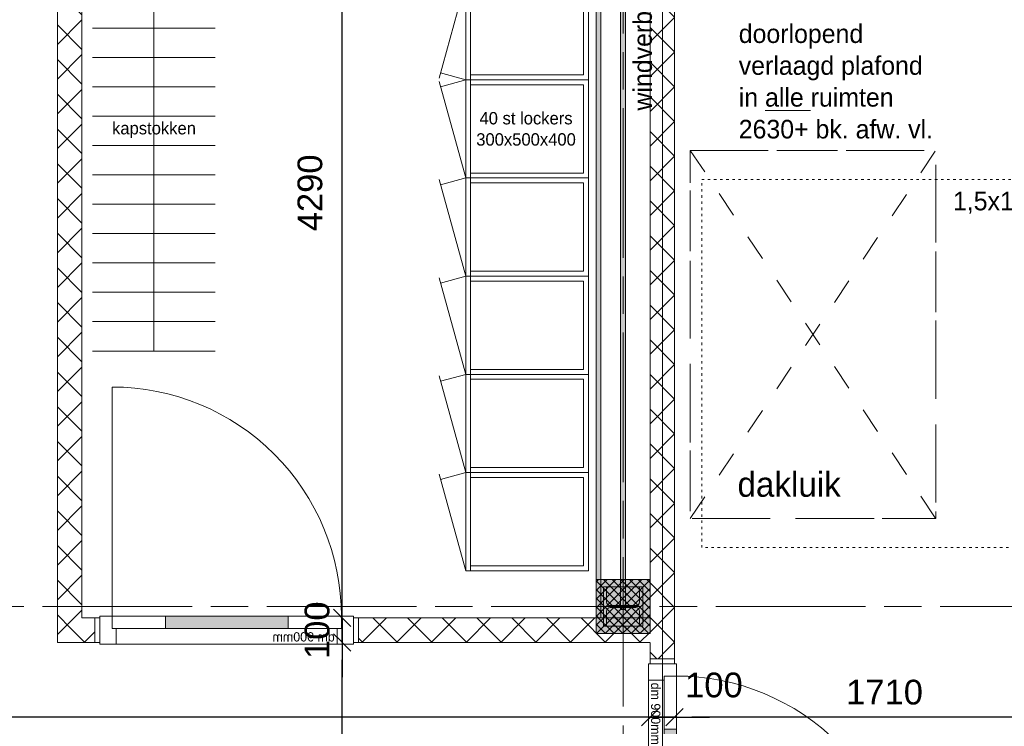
# Model space of a CAD drawing. Header units: millimetres. Extents: x -35957 to 57255, y -28270 to 35843.
# Tile 93 of 207: x 2564 to 6576, y -2889 to -10. Entities that reach past the tile are written whole.
import ezdxf

# ---------------------------------------------------------------- set-up
doc = ezdxf.new("R2010")
doc.units = ezdxf.units.MM
doc.header["$LTSCALE"] = 100
doc.header["$PDMODE"] = 1
doc.header["$PDSIZE"] = -2
for name, pattern in [('[LS] ISO-08 Long Dashed Short Dashed', [9.144, 6.096, -0.762, 1.524, -0.762]), ('[LS] Type-2', [3.52999, 2.469998, -1.059993]), ('Dash Style-27', [2.116537, 1.058075, -1.058463]), ('HIDDEN2', [0.25, 0.1, -0.15])]:
    doc.linetypes.add(name, pattern=pattern)
doc.layers.get('0').update_dxf_attribs({"lineweight": 5})
for name, color, linetype, lineweight in [('- 28_metselwerk', 7, 'Continuous', 18), ('- 32_BINNENKOZIJN', 7, 'Continuous', 5), ('5', 7, 'Continuous', 18), ('binnenwanden', 7, 'Continuous', 9), ('gbo', 7, 'Continuous', 5), ('Geen', 7, 'Continuous', 9), ('none', 7, 'Continuous', 13), ('none - none', 7, 'Continuous', 5)]:
    doc.layers.add(name, color=color, linetype=linetype, lineweight=lineweight)
for name, color, linetype, lineweight, true_color in [('bouwaanvraag - brandscheiding', 1, 'Line Label A', 18, 0xff0000), ('Constructie _ STAAL', 6, 'Continuous', 5, 0xff00ff), ('klasse 0', 5, 'Continuous', 5, 0x0000ff), ('Maatlijnen BOUWBESLUIT', 5, 'Continuous', 9, 0x0000ff)]:
    doc.layers.add(name, color=color, linetype=linetype, lineweight=lineweight, true_color=true_color)
doc.styles.add('Arial', font='Arial.ttf')
doc.styles.add('Century Gothic', font='Century-Gothic_9791.ttf')
doc.linetypes.add('brandscheiding 30 minuten + R200', pattern='A,5,-0.178165,-4.106914,["30+R200",Arial,S=0.713542,R=0,X=-4.106914,Y=-0.356771],-0.347538,5,-0.973952', length=15.606568)
doc.linetypes.add('Line Label A', pattern='A,6.35,-0.981415,-1.132305,["60",Arial,S=0.713542,R=0,X=-1.132305,Y=-0.356771],-1.18048,6.35', length=15.9942)
doc.dimstyles.new('Arch_PUUUR', dxfattribs={"dimtxt": 151.584201, "dimasz": 70.693359, "dimexe": 100, "dimexo": 159, "dimgap": 100, "dimtad": 1, "dimdec": 4, "dimtxsty": 'Century Gothic', "dimblk": 'VW_SLASH', "dimblk1": 'VW_SLASH', "dimblk2": 'VW_SLASH', "dimcen": 0, "dimdle": 100, "dimazin": 0, "dimtfac": 0.8, "dimtdec": 4, "dimtix": 1, "dimtmove": 0, "dimatfit": 0, "dimldrblk": 'VW_SLASH-1', "dimfxl": 1, "dimfrac": 2, "dimtolj": 1, "dimarcsym": 0})
pattern_1 = [(45, (1.43, 1.32), (-70.7107, 70.7107), []), (135, (-2.87, 2.87), (-70.7107, -70.7107), [])]

# ---------------------------------------------------------------- blocks, each defined once
blk = doc.blocks.new('Groep-11')
at = {"color": 255, "linetype": 'Continuous', "lineweight": 18, "transparency": 33554687}
blk.add_wipeout([(11530.9, -9667.8), (11530.9, -9671.5), (11527.1, -9823.5), (11516, -9975.1), (11497.4, -10125.9), (11471.4, -10275.7), (11438.2, -10424), (11397.7, -10570.5), (11350, -10714.9), (11295.4, -10856.7), (11233.8, -10995.7), (11165.6, -11131.5), (11090.7, -11263.8), (11009.5, -11392.2), (10922, -11516.6), (10828.6, -11636.4), (10729.4, -11751.6), (10624.7, -11861.8), (10514.7, -11966.7), (10399.7, -12066.1), (10280, -12159.7), (10155.8, -12247.3), (10027.4, -12328.8), (9895.3, -12403.9), (9759.6, -12472.4), (9620.7, -12534.1), (9479, -12589), (9334.7, -12636.9), (9188.3, -12677.6), (9040, -12711.1), (8890.3, -12737.3), (8739.4, -12756.1), (8587.9, -12767.6), (8435.9, -12771.5), (1200.4, -13501.1), (1200.4, -13400.6), (8430.8, -12671.5), (8435.8, -12671.5), (8582.8, -12667.7), (8729.5, -12656.6), (8875.5, -12638.4), (9020.3, -12613.1), (9163.8, -12580.6), (9305.5, -12541.2), (9445.1, -12494.9), (9582.3, -12441.8), (9716.7, -12382), (9848, -12315.7), (9975.9, -12243.1), (10100.1, -12164.2), (10220.3, -12079.4), (10336.2, -11988.8), (10447.5, -11892.6), (10553.9, -11791.1), (10655.3, -11684.5), (10751.3, -11573.1), (10841.7, -11457), (10926.3, -11336.7), (11004.9, -11212.4), (11077.4, -11084.4), (11143.4, -10953), (11203, -10818.5), (11255.9, -10681.2), (11302, -10541.5), (11341.1, -10399.7), (11373.3, -10256.2), (11398.5, -10111.3), (11416.5, -9965.3), (11427.3, -9818.6), (11430.9, -9671.5), (9930.9, 10328.4), (9930.9, 10332.1), (9928.3, 10430.1), (9920.9, 10527.9), (9908.7, 10625.2), (9891.8, 10721.7), (9870.2, 10817.4), (9843.9, 10911.8), (9813, 11004.9), (9777.6, 11096.3), (9737.7, 11185.9), (9693.5, 11273.4), (9645.1, 11358.7), (9592.6, 11441.5), (9536, 11521.6), (9475.6, 11598.8), (9411.5, 11673), (9343.8, 11743.9), (9272.7, 11811.5), (9198.4, 11875.5), (9121.1, 11935.7), (9040.9, 11992.1), (8958, 12044.6), (8872.7, 12092.8), (8785.1, 12136.9), (8695.4, 12176.6), (8603.9, 12211.8), (8510.8, 12242.5), (8416.3, 12268.7), (8320.6, 12290.1), (8224, 12306.9), (8126.7, 12318.8), (8028.9, 12326.1), (7930.9, 12328.5), (1200.4, 12328.5), (1200.4, 12428.5), (7930.9, 12428.5), (8033.8, 12425.9), (8136.5, 12418.4), (8238.7, 12405.8), (8340.1, 12388.2), (8440.6, 12365.7), (8539.8, 12338.2), (8637.6, 12306), (8733.6, 12269), (8827.8, 12227.3), (8919.8, 12181), (9009.4, 12130.4), (9096.4, 12075.3), (9180.6, 12016.1), (9261.8, 11952.8), (9339.8, 11885.6), (9414.5, 11814.7), (9485.5, 11740.2), (9552.8, 11662.3), (9616.3, 11581.2), (9675.6, 11497.1), (9730.8, 11410.2), (9781.7, 11320.7), (9828.1, 11228.8), (9869.9, 11134.7), (9907.1, 11038.7), (9939.5, 10941), (9967.2, 10841.8), (9989.9, 10741.4), (10007.6, 10640), (10020.4, 10537.8), (10028.2, 10435.2), (10030.9, 10332.2)], dxfattribs=at).dxf.layer = '- 28_metselwerk'
at = {"layer": '- 28_metselwerk', "linetype": 'Continuous', "lineweight": 9, "transparency": 33554687}
h = blk.add_hatch(dxfattribs=at)
h.set_pattern_fill('metselwerk', style=0, pattern_type=2)
h.set_pattern_definition([(45, (66410.59, 23488.49), (-63.63961, 63.63961), []), (45, (66387.475, 23481.765), (-63.63961, 63.63961), [])])
edge = h.paths.add_edge_path()
edge.add_arc((-4569.1, 10328.5), 2100, 90, 179.8084)
edge.add_line((-6669.1, 10335.5), (-9171.5, -11126.9))
edge.add_line((-9171.5, -11126.9), (-9171.5, -11133.8))
edge.add_arc((-6071.5, -11133.8), 3100, 180, 270)
edge.add_line((-6071.5, -14233.8), (-6066.5, -14233.8))
edge.add_line((-6066.5, -14233.8), (8435.9, -12771.5))
edge.add_arc((8430.9, -9671.5), 3100, 270.0936, 360)
edge.add_line((11530.9, -9671.5), (11530.9, -9667.8))
edge.add_line((11530.9, -9667.8), (10030.9, 10332.2))
edge.add_arc((7930.9, 10328.5), 2100, 0.1034, 90)
edge.add_line((7930.9, 12428.5), (-4569.1, 12428.5))
edge = h.paths.add_edge_path()
edge.add_arc((-6071.5, -11133.8), 3000, 180, 269.9999)
edge.add_line((-6071.5, -14133.8), (8430.8, -12671.5))
edge.add_line((8430.8, -12671.5), (8435.8, -12671.5))
edge.add_arc((8430.9, -9671.5), 3000, 270.0936, 360)
edge.add_line((11430.9, -9671.5), (9930.9, 10328.4))
edge.add_line((9930.9, 10328.4), (9930.9, 10332.1))
edge.add_arc((7930.9, 10328.5), 2000, 0.1034, 90)
edge.add_line((7930.9, 12328.5), (-4569.1, 12328.5))
edge.add_arc((-4569.1, 10328.5), 2000, 90, 179.8084)
edge.add_line((-6569.1, 10335.1), (-6569.1, 10329.5))
edge.add_line((-6569.1, 10329.5), (-9071.5, -11132.7))
edge.add_line((-9071.5, -11132.7), (-9071.5, -11133.8))
at = {"color": 255, "linetype": 'Continuous', "lineweight": 25, "transparency": 33554687}
blk.add_wipeout([(11430.9, -9671.5), (11427.3, -9818.6), (11416.5, -9965.3), (11398.5, -10111.3), (11373.3, -10256.2), (11341.1, -10399.7), (11302, -10541.5), (11255.9, -10681.2), (11203, -10818.5), (11143.4, -10953), (11077.4, -11084.4), (11004.9, -11212.4), (10926.3, -11336.7), (10841.7, -11457), (10751.3, -11573.1), (10655.3, -11684.5), (10553.9, -11791.1), (10447.5, -11892.6), (10336.2, -11988.8), (10220.3, -12079.4), (10100.1, -12164.2), (9975.9, -12243.1), (9848, -12315.7), (9716.7, -12382), (9582.3, -12441.8), (9445.1, -12494.9), (9305.5, -12541.2), (9163.8, -12580.6), (9020.3, -12613.1), (8875.5, -12638.4), (8729.5, -12656.6), (8582.8, -12667.7), (8435.8, -12671.5), (8430.8, -12671.5), (1200.3, -13400.6), (1200.3, -13360.4), (8428.8, -12631.6), (8435.7, -12631.5), (8580.7, -12627.7), (8725.4, -12616.9), (8869.4, -12598.9), (9012.3, -12573.9), (9153.8, -12541.9), (9293.6, -12503), (9431.3, -12457.3), (9566.6, -12405), (9699.2, -12346), (9828.7, -12280.7), (9954.9, -12209.1), (10077.4, -12131.3), (10196, -12047.7), (10310.3, -11958.3), (10420.1, -11863.5), (10525.1, -11763.4), (10625.1, -11658.3), (10719.8, -11548.4), (10809, -11433.9), (10892.5, -11315.3), (10970.1, -11192.7), (11041.6, -11066.4), (11106.8, -10936.8), (11165.6, -10804.2), (11217.8, -10668.8), (11263.3, -10531.1), (11302, -10391.3), (11333.9, -10249.7), (11358.7, -10106.8), (11376.5, -9962.8), (11387.2, -9818.1), (11390.9, -9673), (9890.9, 10326.9), (9890.9, 10332), (9888.3, 10428.1), (9881.1, 10523.9), (9869.2, 10619.2), (9852.6, 10713.9), (9831.4, 10807.6), (9805.6, 10900.2), (9775.4, 10991.4), (9740.7, 11081), (9701.6, 11168.8), (9658.3, 11254.5), (9610.8, 11338.1), (9559.3, 11419.2), (9503.9, 11497.7), (9444.7, 11573.4), (9381.9, 11646.1), (9315.5, 11715.6), (9245.9, 11781.8), (9173.1, 11844.5), (9097.3, 11903.6), (9018.7, 11958.9), (8937.5, 12010.2), (8853.8, 12057.5), (8768, 12100.7), (8680.1, 12139.6), (8590.4, 12174.1), (8499.2, 12204.3), (8406.6, 12229.9), (8312.8, 12250.9), (8218.1, 12267.3), (8122.8, 12279), (8026.9, 12286.1), (7930.9, 12288.5), (1200.3, 12288.5), (1200.3, 12328.5), (7930.9, 12328.5), (8028.9, 12326.1), (8126.7, 12318.8), (8224, 12306.9), (8320.6, 12290.1), (8416.3, 12268.7), (8510.8, 12242.5), (8603.9, 12211.8), (8695.4, 12176.6), (8785.1, 12136.9), (8872.7, 12092.8), (8958, 12044.6), (9040.9, 11992.1), (9121.1, 11935.7), (9198.4, 11875.5), (9272.7, 11811.5), (9343.8, 11743.9), (9411.5, 11673), (9475.6, 11598.8), (9536, 11521.6), (9592.6, 11441.5), (9645.1, 11358.7), (9693.5, 11273.4), (9737.7, 11185.9), (9777.6, 11096.3), (9813, 11004.9), (9843.9, 10911.8), (9870.2, 10817.4), (9891.8, 10721.7), (9908.7, 10625.2), (9920.9, 10527.9), (9928.3, 10430.1), (9930.9, 10332.1), (9930.9, 10328.4)], dxfattribs=at).dxf.layer = 'none'
at = {"layer": 'none', "linetype": 'Continuous', "lineweight": 5, "true_color": 0x777777, "transparency": 33554687}
h = blk.add_hatch(dxfattribs=at)
h.set_pattern_fill('#isolatie-persing', color=8, style=0, pattern_type=2)
h.set_pattern_definition([(45, (1.433, 1.323), (-17.67767, 17.67767), []), (135, (-2.866, 2.866), (-17.67767, -17.67767), [])])
edge = h.paths.add_edge_path()
edge.add_line((-6529.1, 10335), (-6529.1, 10327.1))
edge.add_line((-6529.1, 10327.1), (-9031.5, -11135))
edge.add_arc((-6071.5, -11133.8), 2960, 180.0231, 269.9611)
edge.add_line((-6073.5, -14093.8), (8428.8, -12631.6))
edge.add_line((8428.8, -12631.6), (8435.7, -12631.5))
edge.add_arc((8430.9, -9671.5), 2960, 270.0936, 359.9711)
edge.add_line((11390.9, -9673), (9890.9, 10326.9))
edge.add_line((9890.9, 10326.9), (9890.9, 10332))
edge.add_arc((7930.9, 10328.5), 1960, 0.1034, 90)
edge.add_line((7930.9, 12288.5), (-4569.1, 12288.5))
edge.add_arc((-4569.1, 10328.5), 1960, 90, 179.8084)
edge = h.paths.add_edge_path()
edge.add_arc((-6071.5, -11133.8), 2725, 180.3052, 269.7161)
edge.add_line((-6085, -13858.8), (8416.8, -12396.6))
edge.add_line((8416.8, -12396.6), (8435.3, -12396.5))
edge.add_arc((8430.9, -9671.5), 2725, 270.0936, 359.7887)
edge.add_line((11155.8, -9681.6), (9655.9, 10317.9))
edge.add_line((9655.9, 10317.9), (9655.9, 10331.6))
edge.add_arc((7930.9, 10328.5), 1725, 0.1034, 90)
edge.add_line((7930.9, 12053.5), (-4569.1, 12053.5))
edge.add_arc((-4569.1, 10328.5), 1725, 90, 179.8084)
edge.add_line((-6294.1, 10334.2), (-6294.2, 10313.1))
edge.add_line((-6294.2, 10313.1), (-8796.5, -11148.3))
edge.add_line((-8796.5, -11148.3), (-8796.5, -11148.3))
at = {"color": 255, "linetype": 'Continuous', "lineweight": 25, "transparency": 33554687}
blk.add_wipeout([(11130.8, -9682.5), (11127.1, -9814.5), (11116.9, -9946.1), (11100.2, -10077.1), (11077.2, -10207.1), (11047.9, -10335.9), (11012.3, -10463), (10970.5, -10588.3), (10922.6, -10711.3), (10868.8, -10831.9), (10809.2, -10949.7), (10743.8, -11064.5), (10673, -11175.9), (10596.7, -11283.7), (10515.3, -11387.7), (10428.9, -11487.5), (10337.7, -11583), (10242, -11674), (10141.9, -11760.1), (10037.8, -11841.3), (9929.8, -11917.3), (9818.2, -11987.9), (9703.3, -12052.9), (9585.4, -12112.3), (9464.6, -12165.8), (9341.5, -12213.4), (9216.1, -12254.8), (9088.9, -12290.1), (8960.1, -12319.2), (8830, -12341.9), (8698.9, -12358.2), (8567.3, -12368.1), (8435.3, -12371.5), (8415.5, -12371.6), (199.5, -13200), (199.5, -2300.8), (1498, -2300.8), (1498, 5959.9), (199.5, 5959.9), (199.5, 12028.5), (7930.9, 12028.5), (8014.2, 12026.4), (8097.3, 12020.3), (8180, 12010.1), (8262.1, 11995.9), (8343.5, 11977.6), (8423.8, 11955.4), (8502.9, 11929.3), (8580.7, 11899.3), (8656.9, 11865.6), (8731.4, 11828.2), (8803.9, 11787.1), (8874.4, 11742.6), (8942.6, 11694.7), (9008.3, 11643.4), (9071.5, 11589), (9131.9, 11531.6), (9189.4, 11471.3), (9243.9, 11408.3), (9295.2, 11342.6), (9343.3, 11274.5), (9388, 11204.2), (9429.1, 11131.7), (9466.7, 11057.3), (9500.6, 10981.1), (9530.7, 10903.4), (9556.9, 10824.3), (9579.3, 10744), (9597.7, 10662.7), (9612.1, 10580.6), (9622.4, 10497.9), (9628.7, 10414.8), (9630.9, 10331.5), (9630.9, 10316.9)], dxfattribs=at).dxf.layer = 'none'
blk = doc.blocks.new('binnendeur dm900')
at = {"color": 255}
blk.add_wipeout([(-537, 107), (537, 107), (537, 7), (-537, 7)], dxfattribs=at).dxf.layer = 'none - none'
at = {"layer": '- 32_BINNENKOZIJN', "color": 252, "linetype": 'Continuous', "lineweight": 5, "true_color": 0x888888, "transparency": 33554687}
blk.add_arc((467, 114), 934, 90.0046, 180.0046, dxfattribs=at)
at = {"layer": 'none - none', "flags": 128}
blk.add_lwpolyline([(-537, 107), (537, 107), (537, 7), (-537, 7)], close=True, dxfattribs=at)
at = {"color": 255, "lineweight": 5, "transparency": 33554687}
blk.add_wipeout([(517, 0), (-517, 0), (-517, 114), (517, 114)], dxfattribs=at).dxf.layer = '- 32_BINNENKOZIJN'
at = {"layer": '- 32_BINNENKOZIJN', "lineweight": 5, "transparency": 33554687, "flags": 128}
blk.add_lwpolyline([(517, 0), (-517, 0), (-517, 114), (517, 114)], close=True, dxfattribs=at)
at = {"color": 255, "lineweight": 5, "transparency": 33554687}
for points in [[(-517, 114), (-467, 114), (-467, 64), (-450, 64), (-450, 0), (-517, 0)], [(517, 114), (467, 114), (467, 64), (450, 64), (450, 0), (517, 0)]]:
    blk.add_wipeout(points, dxfattribs=at).dxf.layer = '- 32_BINNENKOZIJN'
at = {"layer": '- 32_BINNENKOZIJN', "lineweight": 5, "transparency": 33554687, "flags": 128}
for points in [[(-517, 114), (-467, 114), (-467, 64), (-450, 64), (-450, 0), (-517, 0)], [(517, 114), (467, 114), (467, 64), (450, 64), (450, 0), (517, 0)]]:
    blk.add_lwpolyline(points, close=True, dxfattribs=at)
at = {"color": 255, "lineweight": 5, "transparency": 33554687}
blk.add_wipeout([(467, 64), (-467, 64), (-467, 114), (467, 114)], dxfattribs=at).dxf.layer = '- 32_BINNENKOZIJN'
at = {"layer": '- 32_BINNENKOZIJN', "color": 252, "linetype": 'Continuous', "lineweight": 5, "true_color": 0x888888, "transparency": 33554687}
blk.add_line((467, 114), (466.9, 1048), dxfattribs=at)
at = {"layer": '- 32_BINNENKOZIJN', "lineweight": 5, "transparency": 33554687, "flags": 128}
blk.add_lwpolyline([(467, 64), (-467, 64), (-467, 114), (467, 114)], close=True, dxfattribs=at)
at = {"layer": '5', "color": 5, "true_color": 0x0000ff, "transparency": 33554687, "insert": (-440, 48.9), "char_height": 37.9, "width": 380, "attachment_point": 1, "line_spacing_factor": 1.026243, "style": 'Century Gothic'}
blk.add_mtext('dm 900mm', dxfattribs=at)
blk = doc.blocks.new('Groep-98')
at = {"layer": '5', "color": 7, "transparency": 33554687, "rotation": 269.985710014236}
blk.add_blockref('binnendeur dm900', (5125.4, -3150.7), dxfattribs=at)
at = {"layer": '5', "linetype": 'Continuous', "lineweight": 0, "true_color": 0xa3b1cc, "transparency": 33554687}
blk.add_hatch(color=253, dxfattribs=at).paths.add_polyline_path([(5189.5, -2900.7), (5189.4, -3400.7), (5239.4, -3400.7), (5239.5, -2900.8)])
at = {"layer": '5', "lineweight": 5, "transparency": 33554687, "flags": 128}
blk.add_lwpolyline([(5189.5, -2900.7), (5189.4, -3400.7), (5239.4, -3400.7), (5239.5, -2900.8)], close=True, dxfattribs=at)
blk = doc.blocks.new('deur dranger')
at = {"layer": 'bouwaanvraag - brandscheiding', "color": 1, "true_color": 0xff0000}
for p, q in [((-50, 350), (50, 250)), ((50, 350), (-50, 250)), ((0, 300), (0, -300)), ((62.5, 156.2), (-62.5, 218.8)), ((-62.5, 93.8), (62.5, 156.2)), ((62.5, 31.2), (-62.5, 93.8)), ((62.5, 31.2), (-62.5, 93.8)), ((-62.5, -31.2), (62.5, 31.2)), ((62.5, -93.8), (-62.5, -31.2)), ((62.5, -93.8), (-62.5, -31.2)), ((-62.5, -156.2), (62.5, -93.8)), ((62.5, -218.8), (-62.5, -156.2)), ((-50, -250), (50, -350)), ((50, -250), (-50, -350))]:
    blk.add_line(p, q, dxfattribs=at)
at = {"layer": 'bouwaanvraag - brandscheiding', "color": 1, "true_color": 0xff0000, "transparency": 33554687, "char_height": 100.69, "attachment_point": 1, "line_spacing_factor": 0.962448, "style": 'Arial'}
for insert in [(-81.9, 469.7), (-81.9, -365.6)]:
    blk.add_mtext('30', dxfattribs=dict(at, insert=insert))
blk = doc.blocks.new('Groep-99')
at = {"layer": '5', "color": 7, "transparency": 33554687}
blk.add_blockref('Groep-98', (0, 0), dxfattribs=at)
at = {"color": 7, "transparency": 33554687, "xscale": -1, "rotation": 90.00000000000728}
blk.add_blockref('deur dranger', (5185.7, -3213.2), dxfattribs=at)
blk = doc.blocks.new('Groep-116')
at = {"layer": 'none', "color": 8, "linetype": 'Continuous', "lineweight": 9, "true_color": 0x777777, "transparency": 33554687}
for p, q in [((3111.1, 565.3), (3111.1, -1359.5)), ((3361.1, 554.5), (2861.1, 554.5)), ((3361.1, 434.8), (2861.1, 434.8)), ((3361.1, 315.2), (2861.1, 315.2)), ((3361.1, 195.6), (2861.1, 195.6)), ((3361.1, 76), (2861.1, 76)), ((3361.1, -43.6), (2861.1, -43.6)), ((3361.1, -163.3), (2861.1, -163.3)), ((3361.1, -282.9), (2861.1, -282.9)), ((3361.1, -402.5), (2861.1, -402.5)), ((3361.1, -522.1), (2861.1, -522.1)), ((3361.1, -641.8), (2861.1, -641.8)), ((3361.1, -761.4), (2861.1, -761.4)), ((3361.1, -881), (2861.1, -881)), ((3361.1, -1000.6), (2861.1, -1000.6)), ((3361.1, -1120.3), (2861.1, -1120.3)), ((3361.1, -1239.9), (2861.1, -1239.9)), ((3361.1, -1359.5), (2861.1, -1359.5))]:
    blk.add_line(p, q, dxfattribs=at)
blk = doc.blocks.new('Symbool-14')
at = {"layer": 'none', "color": 8, "linetype": 'Continuous', "true_color": 0x777777, "transparency": 33554687}
for p, q in [((-200, -196), (193.5, -304)), ((200, -196), (172, -298.1))]:
    blk.add_line(p, q, dxfattribs=at)
at = {"layer": 'none', "color": 8, "linetype": 'Continuous', "true_color": 0x777777, "transparency": 33554687, "flags": 128}
for points in [[(-200, 304), (200, 304), (200, -196), (-200, -196)], [(-180, 284), (180, 284), (180, -176), (-180, -176)], [(-200, -176), (200, -176), (200, -196), (-200, -196)]]:
    blk.add_lwpolyline(points, close=True, dxfattribs=at)
blk = doc.blocks.new('Groep-117')
at = {"color": 255, "linetype": 'Continuous', "lineweight": 9, "transparency": 33554687}
for points in [[(4381.3, -254.6), (4881.3, -254.6), (4881.3, -654.6), (4381.3, -654.6)], [(4381.3, -1054.6), (4881.3, -1054.6), (4881.3, -1454.6), (4381.3, -1454.6)], [(4381.3, -1854.6), (4881.3, -1854.6), (4881.3, -2254.6), (4381.3, -2254.6)]]:
    blk.add_wipeout(points, dxfattribs=at).dxf.layer = 'none'
at = {"layer": 'none', "linetype": 'Continuous', "lineweight": 9, "transparency": 33554687, "flags": 128}
for points in [[(4381.3, -254.6), (4881.3, -254.6), (4881.3, -654.6), (4381.3, -654.6)], [(4381.3, -1054.6), (4881.3, -1054.6), (4881.3, -1454.6), (4381.3, -1454.6)], [(4381.3, -1854.6), (4881.3, -1854.6), (4881.3, -2254.6), (4381.3, -2254.6)]]:
    blk.add_lwpolyline(points, close=True, dxfattribs=at)
at = {"color": 255, "linetype": 'Continuous', "lineweight": 9, "transparency": 33554687}
blk.add_wipeout([(4381.3, -1454.6), (4881.3, -1454.6), (4881.3, -1854.6), (4381.3, -1854.6)], dxfattribs=at).dxf.layer = 'none'
at = {"layer": 'none', "linetype": 'Continuous', "lineweight": 9, "transparency": 33554687, "flags": 128}
blk.add_lwpolyline([(4381.3, -1454.6), (4881.3, -1454.6), (4881.3, -1854.6), (4381.3, -1854.6)], close=True, dxfattribs=at)
at = {"layer": 'none', "color": 7, "transparency": 33554687, "xscale": -1, "rotation": 270}
for p in [(4577.3, -1254.6), (4577.3, -1654.6), (4577.3, -2054.6)]:
    blk.add_blockref('Symbool-14', p, dxfattribs=at)
at = {"color": 255, "linetype": 'Continuous', "lineweight": 9, "transparency": 33554687}
blk.add_wipeout([(4381.3, -654.6), (4881.3, -654.6), (4881.3, -1054.6), (4381.3, -1054.6)], dxfattribs=at).dxf.layer = 'none'
at = {"layer": 'none', "linetype": 'Continuous', "lineweight": 9, "transparency": 33554687, "flags": 128}
blk.add_lwpolyline([(4381.3, -654.6), (4881.3, -654.6), (4881.3, -1054.6), (4381.3, -1054.6)], close=True, dxfattribs=at)
at = {"layer": 'none', "color": 7, "transparency": 33554687, "xscale": -1, "rotation": 270}
for p in [(4577.3, -454.6), (4577.3, -854.6)]:
    blk.add_blockref('Symbool-14', p, dxfattribs=at)
blk = doc.blocks.new('Groep-118')
at = {"layer": 'none', "color": 7, "transparency": 33554687}
blk.add_blockref('Groep-116', (0, 0), dxfattribs=at)
at = {"layer": 'none', "color": 7, "transparency": 33554687, "insert": (3111.4, -459.3), "char_height": 50.528, "attachment_point": 5, "line_spacing_factor": 1.026243, "style": 'Century Gothic'}
blk.add_mtext('kapstokken ', dxfattribs=at)
at = {"color": 255, "linetype": 'Continuous', "lineweight": 9, "transparency": 33554687}
blk.add_wipeout([(4381.3, -254.6), (4381.3, 145.4), (4881.3, 145.4), (4881.3, -254.6)], dxfattribs=at).dxf.layer = 'none'
at = {"layer": 'none', "linetype": 'Continuous', "lineweight": 9, "transparency": 33554687, "flags": 128}
blk.add_lwpolyline([(4381.3, -254.6), (4381.3, 145.4), (4881.3, 145.4), (4881.3, -254.6)], close=True, dxfattribs=at)
at = {"layer": 'none', "color": 7, "transparency": 33554687, "rotation": 270}
blk.add_blockref('Symbool-14', (4577.3, -54.6), dxfattribs=at)
at = {"layer": '5', "color": 7, "transparency": 33554687}
blk.add_blockref('Groep-117', (0, 0), dxfattribs=at)
at = {"layer": 'none', "color": 7, "transparency": 33554687, "insert": (4627.1, -454.6), "char_height": 50.528, "attachment_point": 5, "line_spacing_factor": 1.026243, "style": 'Century Gothic'}
blk.add_mtext('40 st lockers\\P300x500x400', dxfattribs=at)
blk = doc.blocks.new('Groep-211')
at = {"color": 5, "linetype": 'HIDDEN2', "lineweight": 5, "true_color": 0x0000ff, "transparency": 33554687, "flags": 128}
blk.add_lwpolyline([(5342.8, -660.2), (6842.8, -660.2), (6842.8, -2160.2), (5342.8, -2160.2)], close=True, dxfattribs=at)
at = {"color": 5, "true_color": 0x0000ff, "transparency": 33554687, "insert": (6366.5, -710.5), "char_height": 75.79, "attachment_point": 1, "line_spacing_factor": 1.026243, "style": 'Century Gothic'}
blk.add_mtext('1,5x1,5m', dxfattribs=at)
blk = doc.blocks.new('Groep-216')
at = {"layer": '5', "color": 7, "transparency": 33554687, "xscale": -1, "rotation": 0.01428998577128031}
blk.add_blockref('binnendeur dm900', (3407.7, -2554.1), dxfattribs=at)
at = {"layer": '5', "linetype": 'Continuous', "lineweight": 0, "true_color": 0xa3b1cc, "transparency": 33554687}
blk.add_hatch(color=253, dxfattribs=at).paths.add_polyline_path([(3657.7, -2490.1), (3157.7, -2490.2), (3157.7, -2440.2), (3657.7, -2440.1)])
at = {"layer": '5', "lineweight": 5, "transparency": 33554687, "flags": 128}
blk.add_lwpolyline([(3657.7, -2490.1), (3157.7, -2490.2), (3157.7, -2440.2), (3657.7, -2440.1)], close=True, dxfattribs=at)
blk = doc.blocks.new('Groep-220')
at = {"layer": 'Geen', "color": 5, "linetype": 'Dash Style-27', "lineweight": 9, "true_color": 0x0000ff, "transparency": 33554687}
for p, q in [((5296.3, -2042.1), (6296.3, -542.1)), ((5296.3, -542.1), (6296.3, -2042.1))]:
    blk.add_line(p, q, dxfattribs=at)
blk = doc.blocks.new('Groep-221')
at = {"layer": 'Constructie _ STAAL', "color": 7, "linetype": '[LS] Type-2', "lineweight": 9, "transparency": 33554687, "flags": 128}
blk.add_lwpolyline([(5296.3, -542.1), (6296.3, -542.1), (6296.3, -2042.1), (5296.3, -2042.1)], close=True, dxfattribs=at)
at = {"layer": 'Geen', "color": 5, "linetype": 'Dash Style-27', "lineweight": 9, "true_color": 0x0000ff, "transparency": 33554687, "flags": 128}
blk.add_lwpolyline([(5296.3, -542.1), (6296.3, -542.1), (6296.3, -2042.1), (5296.3, -2042.1)], close=True, dxfattribs=at)
at = {"layer": '5', "color": 5, "true_color": 0x0000ff, "transparency": 33554687}
blk.add_blockref('Groep-220', (0, 0), dxfattribs=at)
blk = doc.blocks.new('Groep-262')
at = {"layer": 'Constructie _ STAAL', "linetype": 'Continuous', "lineweight": 0, "true_color": 0xffaaff, "transparency": 33554687}
blk.add_hatch(color=211, dxfattribs=at).paths.add_polyline_path([(5012.5, 1832.8), (5032.5, 1832.8), (5032.5, -2412.7), (5012.5, -2412.7)])
at = {"layer": 'Constructie _ STAAL', "lineweight": 5, "transparency": 33554687, "flags": 128}
blk.add_lwpolyline([(5012.5, 1832.8), (5032.5, 1832.8), (5032.5, -2412.7), (5012.5, -2412.7)], close=True, dxfattribs=at)
at = {"layer": 'Constructie _ STAAL', "color": 230, "true_color": 0xf2148a, "transparency": 33554687, "insert": (5064.2, -379.7), "char_height": 75.792, "attachment_point": 1, "rotation": 90, "line_spacing_factor": 1.026243, "style": 'Century Gothic'}
blk.add_mtext('windverband', dxfattribs=at)
blk = doc.blocks.new('Groep-264')
at = {"layer": 'Constructie _ STAAL', "color": 7, "transparency": 33554687}
blk.add_blockref('Groep-262', (0, 0), dxfattribs=at)
blk = doc.blocks.new('Breedflensprofiel-21')
at = {"layer": 'Constructie _ STAAL', "color": 6, "linetype": 'Continuous', "lineweight": 9, "true_color": 0xff00ff, "transparency": 33554687, "flags": 128}
blk.add_lwpolyline([(-80, -160), (-80, -147), (-19, -147, 0.414214), (-4, -132), (-4, -28, 0.414214), (-19, -13), (-80, -13), (-80, 0), (80, 0), (80, -13), (19, -13, 0.414214), (4, -28), (4, -132, 0.414214), (19, -147), (80, -147), (80, -160)], format="xyb", close=True, dxfattribs=at)
at = {"layer": 'Constructie _ STAAL', "color": 6, "linetype": 'Continuous', "lineweight": 5, "true_color": 0xff00ff, "transparency": 33554687}
blk.add_point((0, -80), dxfattribs=at)
blk = doc.blocks.new('Groep-313')
at = {"layer": 'Constructie _ STAAL', "color": 6, "lineweight": 9, "true_color": 0xff00ff, "transparency": 33554687, "flags": 128}
blk.add_lwpolyline([(4942.5, -2480.8), (4942.5, -2320.8), (5102.5, -2320.8), (5102.5, -2480.8)], close=True, dxfattribs=at)
at = {"layer": 'Constructie _ STAAL', "color": 6, "true_color": 0xff00ff, "transparency": 33554687, "rotation": 90}
blk.add_blockref('Breedflensprofiel-21', (4942.5, -2400.8), dxfattribs=at)
blk = doc.blocks.new('Groep-320')
at = {"layer": '5', "linetype": 'Continuous', "lineweight": 0, "true_color": 0xc4dcc4, "transparency": 33554687}
blk.add_hatch(color=254, dxfattribs=at).paths.add_polyline_path([(4912.5, -2510.8), (4912.5, -2290.8), (5132.5, -2290.8), (5132.5, -2510.8)])
at = {"layer": '5', "linetype": 'Continuous', "lineweight": 5, "true_color": 0x777777, "transparency": 33554687}
h = blk.add_hatch(dxfattribs=at)
h.set_pattern_fill('#isolatie-WBDBO', color=8, style=0, pattern_type=2)
h.set_pattern_definition([(45, (1.433, 1.323), (-17.67767, 17.67767), []), (135, (-2.866, 2.866), (-17.67767, -17.67767), [])])
h.paths.add_polyline_path([(4912.5, -2510.8), (4912.5, -2290.8), (5132.5, -2290.8), (5132.5, -2510.8)])
at = {"layer": '5', "lineweight": 5, "transparency": 33554687, "flags": 128}
blk.add_lwpolyline([(4912.5, -2510.8), (4912.5, -2290.8), (5132.5, -2290.8), (5132.5, -2510.8)], close=True, dxfattribs=at)
at = {"layer": 'Constructie _ STAAL', "color": 6, "true_color": 0xff00ff, "transparency": 33554687}
blk.add_blockref('Groep-313', (0, 0), dxfattribs=at)
blk = doc.blocks.new('Groep-326')
at = {"layer": 'Geen', "color": 5, "linetype": '[LS] ISO-08 Long Dashed Short Dashed', "lineweight": 5, "true_color": 0x0000ff, "transparency": 33554687}
for p, q in [((5022.5, 17917.9), (5022.5, -14831.6)), ((-9230.3, -2400.8), (12919.7, -2400.8))]:
    blk.add_line(p, q, dxfattribs=at)
blk = doc.blocks.new('Groep-327')
at = {"layer": 'Constructie _ STAAL', "color": 7, "transparency": 33554546}
blk.add_blockref('Groep-326', (0, 0), dxfattribs=at)
blk = doc.blocks.new('VW_SLASH')
at = {"color": 0, "linetype": 'ByBlock', "lineweight": -2, "transparency": 16777216}
blk.add_line((1.415, 0), (-1, 0), dxfattribs=at)
at = {"color": 0, "linetype": 'Continuous', "lineweight": 20, "transparency": 16777216, "flags": 128}
blk.add_lwpolyline([(0.5, 0.5), (-0.5, -0.5)], dxfattribs=at)
blk = doc.blocks.new('*D450')
at = {"layer": 'Defpoints', "color": 0, "transparency": 33554687}
for p in [(2818, 1842.8), (3877.7, 1842.8), (3489, -2447)]:
    blk.add_point(p, dxfattribs=at)
at = {"layer": 'Maatlijnen BOUWBESLUIT', "color": 0, "lineweight": -2, "transparency": 33554687}
blk.add_line((3877.7, -2376.3), (3877.7, 1772.1), dxfattribs=at)
at = {"layer": 'Maatlijnen BOUWBESLUIT', "color": 0, "lineweight": -2, "xscale": 70.693359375, "yscale": 70.693359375, "zscale": 70.693359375}
for p, rotation in [((3877.7, 1842.8), 90.00000000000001), ((3877.7, -2447), 270)]:
    blk.add_blockref('VW_SLASH', p, dxfattribs=dict(at, rotation=rotation))
at = {"layer": 'Maatlijnen BOUWBESLUIT', "color": 0, "lineweight": 5, "transparency": 33554687, "insert": (3747.2, -715.2), "char_height": 100.69, "attachment_point": 5, "rotation": 90, "style": 'Arial'}
blk.add_mtext('\\A1;4290', dxfattribs=at)
blk = doc.blocks.new('VW_SLASH-1')
at = {"color": 0, "linetype": 'ByBlock', "lineweight": -2, "transparency": 16777216}
blk.add_line((1.415, 0), (-1, 0), dxfattribs=at)
at = {"color": 0, "linetype": 'Continuous', "lineweight": 20, "transparency": 16777216, "flags": 128}
blk.add_lwpolyline([(0.751, 0.751), (-0.751, -0.751)], dxfattribs=at)
blk = doc.blocks.new('*D451')
at = {"layer": 'Defpoints', "color": 0, "transparency": 33554687}
for p in [(3489, -2447), (3877.7, -2447), (3581.4, -2547.2)]:
    blk.add_point(p, dxfattribs=at)
at = {"layer": 'Maatlijnen BOUWBESLUIT', "color": 0, "lineweight": -2, "transparency": 33554687}
for p, q in [((3877.7, -2376.3), (3877.7, -2305.6)), ((3877.7, -2547.2), (3877.7, -2447)), ((3877.7, -2617.9), (3877.7, -2688.6))]:
    blk.add_line(p, q, dxfattribs=at)
at = {"layer": 'Maatlijnen BOUWBESLUIT', "color": 0, "lineweight": -2, "xscale": 70.693359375, "yscale": 70.693359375, "zscale": 70.693359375}
for p, rotation in [((3877.7, -2447), 270), ((3877.7, -2547.2), 90)]:
    blk.add_blockref('VW_SLASH', p, dxfattribs=dict(at, rotation=rotation))
at = {"layer": 'Maatlijnen BOUWBESLUIT', "color": 0, "lineweight": 5, "transparency": 33554687, "insert": (3776.3, -2497.1), "char_height": 100.69, "attachment_point": 5, "rotation": 90, "style": 'Arial'}
blk.add_mtext('\\A1;100', dxfattribs=at)
blk = doc.blocks.new('*D452')
at = {"layer": 'Defpoints', "color": 0, "transparency": 33554687}
for p in [(3581.4, -2547.2), (3877.7, -2547.2), (3198.5, -3747.2)]:
    blk.add_point(p, dxfattribs=at)
at = {"layer": 'Maatlijnen BOUWBESLUIT', "color": 0, "lineweight": -2, "transparency": 33554687}
blk.add_line((3877.7, -3676.5), (3877.7, -2617.9), dxfattribs=at)
at = {"layer": 'Maatlijnen BOUWBESLUIT', "color": 0, "lineweight": -2, "xscale": 70.693359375, "yscale": 70.693359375, "zscale": 70.693359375}
for p, rotation in [((3877.7, -2547.2), 90), ((3877.7, -3747.2), 270)]:
    blk.add_blockref('VW_SLASH', p, dxfattribs=dict(at, rotation=rotation))
at = {"layer": 'Maatlijnen BOUWBESLUIT', "color": 0, "lineweight": 5, "transparency": 33554687, "insert": (3776.3, -3147.2), "char_height": 100.69, "attachment_point": 5, "rotation": 90, "style": 'Arial'}
blk.add_mtext('\\A1;1200', dxfattribs=at)
blk = doc.blocks.new('*D501')
at = {"layer": 'Defpoints', "color": 0, "transparency": 33554687}
for p in [(-1077, -2510.8), (5132.5, -2547.2), (-1077, -2851.3)]:
    blk.add_point(p, dxfattribs=at)
at = {"layer": 'Maatlijnen BOUWBESLUIT', "color": 0, "lineweight": -2, "transparency": 33554687}
blk.add_line((5061.8, -2851.3), (-1006.3, -2851.3), dxfattribs=at)
at = {"layer": 'Maatlijnen BOUWBESLUIT', "color": 0, "lineweight": -2, "xscale": 70.693359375, "yscale": 70.693359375, "zscale": 70.693359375, "rotation": 180}
blk.add_blockref('VW_SLASH', (-1077, -2851.3), dxfattribs=at)
at = {"layer": 'Maatlijnen BOUWBESLUIT', "color": 0, "lineweight": -2, "xscale": 70.693359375, "yscale": 70.693359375, "zscale": 70.693359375}
blk.add_blockref('VW_SLASH', (5132.5, -2851.3), dxfattribs=at)
at = {"layer": 'Maatlijnen BOUWBESLUIT', "color": 0, "lineweight": 5, "transparency": 33554687, "insert": (2186.2, -2720.8), "char_height": 100.69, "attachment_point": 5, "style": 'Arial'}
blk.add_mtext('\\A1;6210', dxfattribs=at)
blk = doc.blocks.new('*D502')
at = {"layer": 'Defpoints', "color": 0, "transparency": 33554687}
for p in [(5232.5, -2377.2), (5132.5, -2547.2), (5132.5, -2851.3)]:
    blk.add_point(p, dxfattribs=at)
at = {"layer": 'Maatlijnen BOUWBESLUIT', "color": 0, "lineweight": -2, "transparency": 33554687}
for p, q in [((5061.8, -2851.3), (4991.2, -2851.3)), ((5232.5, -2851.3), (5132.5, -2851.3)), ((5303.2, -2851.3), (5373.9, -2851.3))]:
    blk.add_line(p, q, dxfattribs=at)
at = {"layer": 'Maatlijnen BOUWBESLUIT', "color": 0, "lineweight": -2, "xscale": 70.693359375, "yscale": 70.693359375, "zscale": 70.693359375}
blk.add_blockref('VW_SLASH', (5132.5, -2851.3), dxfattribs=at)
at = {"layer": 'Maatlijnen BOUWBESLUIT', "color": 0, "lineweight": -2, "xscale": 70.693359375, "yscale": 70.693359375, "zscale": 70.693359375, "rotation": 180}
blk.add_blockref('VW_SLASH', (5232.5, -2851.3), dxfattribs=at)
at = {"layer": 'Maatlijnen BOUWBESLUIT', "color": 0, "lineweight": 5, "transparency": 33554687, "insert": (5392.7, -2720.8), "char_height": 100.69, "attachment_point": 5, "style": 'Arial'}
blk.add_mtext('\\A1;100', dxfattribs=at)
blk = doc.blocks.new('*D503')
at = {"layer": 'Defpoints', "color": 0, "transparency": 33554687}
for p in [(6943, -1896.8), (5232.5, -2377.2), (5232.5, -2851.3)]:
    blk.add_point(p, dxfattribs=at)
at = {"layer": 'Maatlijnen BOUWBESLUIT', "color": 0, "lineweight": -2, "transparency": 33554687}
blk.add_line((6872.3, -2851.3), (5303.2, -2851.3), dxfattribs=at)
at = {"layer": 'Maatlijnen BOUWBESLUIT', "color": 0, "lineweight": -2, "xscale": 70.693359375, "yscale": 70.693359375, "zscale": 70.693359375, "rotation": 180}
blk.add_blockref('VW_SLASH', (5232.5, -2851.3), dxfattribs=at)
at = {"layer": 'Maatlijnen BOUWBESLUIT', "color": 0, "lineweight": -2, "xscale": 70.693359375, "yscale": 70.693359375, "zscale": 70.693359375}
blk.add_blockref('VW_SLASH', (6943, -2851.3), dxfattribs=at)
at = {"layer": 'Maatlijnen BOUWBESLUIT', "color": 0, "lineweight": 5, "transparency": 33554687, "insert": (6087.7, -2749.9), "char_height": 100.69, "attachment_point": 5, "style": 'Arial'}
blk.add_mtext('\\A1;1710', dxfattribs=at)
blk = doc.blocks.new('Groep-340')
at = {"layer": 'bouwaanvraag - brandscheiding', "linetype": 'brandscheiding 30 minuten + R200'}
blk.add_line((5182.5, -3797.2), (5182.5, 1892.8), dxfattribs=at)

msp = doc.modelspace()

# ---------------------------------------------------------------- block references
at = {"layer": '5', "color": 7, "transparency": 33554687}
msp.add_blockref('Groep-11', (0, 0), dxfattribs=at)

# ---------------------------------------------------------------- next in the draw order: block references
at = {"color": 5, "true_color": 0x0000ff, "transparency": 33554687}
msp.add_blockref('Groep-211', (0, 0), dxfattribs=at)
at = {"layer": 'Geen', "color": 5, "true_color": 0x0000ff, "transparency": 33554687}
msp.add_blockref('Groep-221', (0, 0), dxfattribs=at)

# ---------------------------------------------------------------- next in the draw order: texts
at = {"layer": 'Geen', "color": 5, "true_color": 0x0000ff, "transparency": 33554687, "insert": (5493.7, -28.7), "char_height": 75.792, "attachment_point": 1, "line_spacing_factor": 1.026243, "style": 'Century Gothic'}
msp.add_mtext('doorlopend \\Pverlaagd plafond \\Pin {\\Lalle} ruimten\\P2630+ bk. afw. vl.', dxfattribs=at)
at = {"layer": 'klasse 0', "color": 7, "transparency": 33554687, "insert": (5488.7, -1852.2), "char_height": 101.06, "width": 605.544, "attachment_point": 1, "line_spacing_factor": 1.026243, "style": 'Century Gothic'}
msp.add_mtext('dakluik', dxfattribs=at)

# ---------------------------------------------------------------- next in the draw order: wipeouts: each hides what was drawn before it
at = {"color": 255, "linetype": 'Continuous', "lineweight": 5, "transparency": 33554687}
msp.add_wipeout([(-894.4, 5959.9), (1495.9, 5959.9), (1495.9, -2293.8), (-1077, -2293.8), (-1077, -3747.2), (1495.9, -3751.4), (1495.9, -13068.7), (2722.6, -12945.1), (2722.6, -3747.2), (5132.5, -3747.2), (5132.5, -2547.2), (2722.6, -2547.2), (2722.6, 12028.5), (1517.8, 12028.5), (1517.8, 7352.8), (-2527.2, 7352.8), (-2527.2, 6152.8), (-894.4, 6152.8)], dxfattribs=at).dxf.layer = 'Geen'

# ---------------------------------------------------------------- next in the draw order: wipeouts: each hides what was drawn before it
at = {"color": 255, "linetype": 'Continuous', "lineweight": 5, "transparency": 33554500}
msp.add_wipeout([(2823, 1842.8), (4912.5, 1842.8), (4912.5, -2447.2), (2823, -2447.2)], dxfattribs=at).dxf.layer = 'Geen'

# ---------------------------------------------------------------- next in the draw order: block references
at = {"layer": 'none', "color": 7, "transparency": 33554687}
msp.add_blockref('Groep-118', (0, 0), dxfattribs=at)

# ---------------------------------------------------------------- next in the draw order: wipeouts: each hides what was drawn before it
at = {"color": 255, "lineweight": 5, "transparency": 33554687}
msp.add_wipeout([(5132.5, -2447.2), (5132.5, -2547.2), (2718, -2547.2), (2818, -2447.2)], dxfattribs=at).dxf.layer = 'binnenwanden'

# ---------------------------------------------------------------- next in the draw order: hatches: boundary and pattern name
at = {"layer": '5', "linetype": 'Continuous', "lineweight": 0, "true_color": 0xbbbbbb, "transparency": 33554687}
msp.add_hatch(color=9, dxfattribs=at).paths.add_polyline_path([(4912.5, 1842.8), (4932.5, 1842.8), (4932.5, -2447.2), (4912.5, -2447.2)])
at = {"layer": 'binnenwanden', "linetype": 'Continuous', "lineweight": 5, "true_color": 0x777777, "transparency": 33554687}
h = msp.add_hatch(dxfattribs=at)
h.set_pattern_fill('Isolatie', color=8, style=0, pattern_type=2)
h.set_pattern_definition(pattern_1)
h.paths.add_polyline_path([(5132.5, -2447.2), (5132.5, -2547.2), (2718, -2547.2), (2818, -2447.2)])

# ---------------------------------------------------------------- next in the draw order: linework, layer by layer
at = {"layer": '5', "lineweight": 5, "transparency": 33554687, "flags": 128}
msp.add_lwpolyline([(4912.5, 1842.8), (4932.5, 1842.8), (4932.5, -2447.2), (4912.5, -2447.2)], close=True, dxfattribs=at)
at = {"layer": 'binnenwanden', "lineweight": 5, "transparency": 33554687}
for p, q in [((5132.5, -2447.2), (2818, -2447.2)), ((5132.5, -2547.2), (2718, -2547.2))]:
    msp.add_line(p, q, dxfattribs=at)

# ---------------------------------------------------------------- next in the draw order: block references
at = {"layer": '5', "color": 7, "transparency": 33554687}
msp.add_blockref('Groep-216', (0, 0), dxfattribs=at)

# ---------------------------------------------------------------- next in the draw order: wipeouts: each hides what was drawn before it
at = {"color": 255, "lineweight": 5, "transparency": 33554687}
for points in [[(2818, -2447.2), (2718, -2547.2), (2718, 12028.5), (2818, 12028.5)], [(5232.5, -3747.2), (5132.5, -3747.2), (5132.5, 1842.8), (5232.5, 1842.8)]]:
    msp.add_wipeout(points, dxfattribs=at).dxf.layer = 'binnenwanden'

# ---------------------------------------------------------------- next in the draw order: hatches: boundary and pattern name
at = {"layer": 'binnenwanden', "linetype": 'Continuous', "lineweight": 5, "true_color": 0x777777, "transparency": 33554687}
h = msp.add_hatch(dxfattribs=at)
h.set_pattern_fill('Isolatie', color=8, style=0, pattern_type=2)
h.set_pattern_definition(pattern_1)
h.paths.add_polyline_path([(2818, -2447.2), (2718, -2547.2), (2718, 12028.5), (2818, 12028.5)])
h = msp.add_hatch(dxfattribs=at)
h.set_pattern_fill('Isolatie', color=8, style=0, pattern_type=2)
h.set_pattern_definition(pattern_1)
h.paths.add_polyline_path([(5232.5, -3747.2), (5132.5, -3747.2), (5132.5, 1842.8), (5232.5, 1842.8)])

# ---------------------------------------------------------------- next in the draw order: linework, layer by layer
at = {"layer": 'binnenwanden', "lineweight": 5, "transparency": 33554687}
for p, q in [((2718, -2547.2), (2718, 12028.5)), ((2818, -2447.2), (2818, 1842.8)), ((5132.5, -2447.2), (5132.5, 1842.8)), ((5232.5, -3747.2), (5232.5, 1842.8)), ((5132.5, -3747.2), (5132.5, -2547.2))]:
    msp.add_line(p, q, dxfattribs=at)

# ---------------------------------------------------------------- next in the draw order: block references
at = {"color": 7, "transparency": 33554687}
msp.add_blockref('Groep-99', (0, 0), dxfattribs=at)

# ---------------------------------------------------------------- next in the draw order: block references
msp.add_blockref('Groep-264', (0, 0), dxfattribs=at)
at = {"layer": 'gbo', "color": 7}
msp.add_blockref('Groep-340', (0, 0), dxfattribs=at)

# ---------------------------------------------------------------- next in the draw order: block references
at = {"layer": 'Constructie _ STAAL', "color": 7, "transparency": 33554546}
for name in ['Groep-327', 'Groep-320']:
    msp.add_blockref(name, (0, 0), dxfattribs=at)

# ---------------------------------------------------------------- next in the draw order: dimensions: what is measured, and where the dimension line sits
at = {"layer": 'Maatlijnen BOUWBESLUIT', "lineweight": 5, "transparency": 33554687}
dim = msp.add_linear_dim(base=(3877.7, 1842.8), p1=(3489, -2447), p2=(2818, 1842.8), angle=270, dimstyle='Arch_PUUUR', override={"dimtxt": 100.688657, "dimgap": 50, "dimdec": 0, "dimpost": '<>', "dimtxsty": 'Arial', "dimse1": 1, "dimse2": 1, "dimtmove": 2}, dxfattribs=at)
dim.commit()
dim.dimension.update_dxf_attribs({"geometry": '*D450', "text_midpoint": (3747.2, -715.2), "dimtype": 160})
dim = msp.add_linear_dim(base=(5232.5207, -2851.2634), p1=(6942.9707, -1896.7952), p2=(5232.5207, -2377.2132), dimstyle='Arch_PUUUR', override={"dimtxt": 100.688657, "dimgap": 50, "dimdec": 0, "dimpost": '<>', "dimtxsty": 'Arial', "dimse1": 1, "dimse2": 1, "dimtmove": 2}, dxfattribs=at)
dim.commit()
dim.dimension.update_dxf_attribs({"geometry": '*D503', "text_midpoint": (6087.7457, -2749.8545)})
for base, p1, p2, picture, middle in [((3877.7, -2447), (3581.4, -2547.2), (3489, -2447), '*D451', (3776.3, -2497.1)), ((3877.7, -2547.2), (3198.5, -3747.2), (3581.4, -2547.2), '*D452', (3776.3, -3147.2))]:
    dim = msp.add_linear_dim(base=base, p1=p1, p2=p2, angle=270, dimstyle='Arch_PUUUR', override={"dimtxt": 100.688657, "dimgap": 50, "dimdec": 0, "dimpost": '<>', "dimtxsty": 'Arial', "dimse1": 1, "dimse2": 1, "dimtmove": 2}, dxfattribs=at)
    dim.commit()
    dim.dimension.update_dxf_attribs({"geometry": picture, "text_midpoint": middle})
for base, p1, p2, override, picture, middle in [((5132.5, -2851.3), (5232.5, -2377.2), (5132.5, -2547.2), {"dimtxt": 100.688657, "dimgap": 50, "dimdec": 0, "dimpost": '<>', "dimtxsty": 'Arial', "dimse1": 1, "dimse2": 1, "dimtix": 0, "dimtmove": 2}, '*D502', (5392.7, -2720.8)), ((-1076.9598534, -2851.2633723), (5132.5401466, -2547.2131675), (-1076.9598534, -2510.757003), {"dimtxt": 100.688657, "dimgap": 50, "dimdec": 0, "dimpost": '<>', "dimtxsty": 'Arial', "dimse1": 1, "dimse2": 1, "dimtmove": 2}, '*D501', (2186.1598081, -2720.830039))]:
    dim = msp.add_linear_dim(base=base, p1=p1, p2=p2, dimstyle='Arch_PUUUR', override=override, dxfattribs=at)
    dim.commit()
    dim.dimension.update_dxf_attribs({"geometry": picture, "text_midpoint": middle, "dimtype": 160})

doc.saveas('drawing.dxf')
